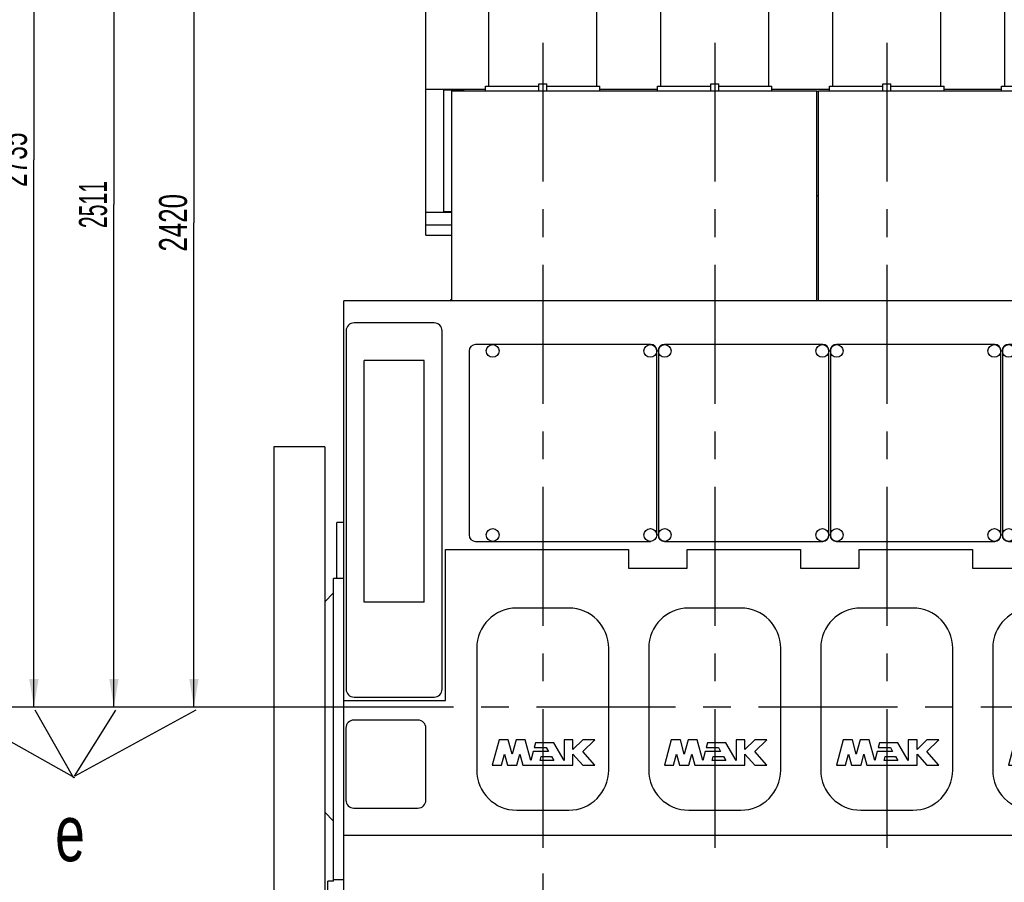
# Model space of a CAD drawing. Header units: millimetres. Extents: x 0 to 841, y 0 to 594.
# Tile 3 of 63: x 65 to 188, y 128 to 236. Entities that reach past the tile are written whole.
import ezdxf
from ezdxf.enums import TextEntityAlignment as Align

# ---------------------------------------------------------------- set-up
doc = ezdxf.new("R2010")
doc.units = ezdxf.units.MM
doc.header["$LTSCALE"] = 46.255
doc.linetypes.add('CENTER', pattern=[0.6, 0.375, -0.075, 0.075, -0.075])
doc.layers.get('0').update_dxf_attribs({"linetype": 'CONTINUOUS'})
for name, color, linetype in [('25007_040000_TLKGS_KS_V_ABL285', 7, 'CONTINUOUS'), ('25007_041000_TLKGS_KS_V_ABL286', 7, 'CONTINUOUS'), ('25007_210700_21_SIMPLE1_A_ABL313', 7, 'CONTINUOUS'), ('25007_210700_21_SIMPLE1_A_ABL317', 7, 'CONTINUOUS'), ('25007_210700_21_SIMPLE1_A_ABL328', 7, 'CONTINUOUS'), ('25007_210700_21_SIMPLE1_A_ABL342', 7, 'CONTINUOUS'), ('25007_210700_21_SIMPLE1_T1_A_PBL411', 7, 'CONTINUOUS'), ('25007_210700_21_SIMPLE1_T2_A_PBL314', 7, 'CONTINUOUS'), ('25007_210700_21_SIMPLE1_T2_A_PBL318', 7, 'CONTINUOUS'), ('25007_210700_21_SIMPLE1_T2_A_PBL329', 7, 'CONTINUOUS'), ('25007_210700_21_SIMPLE1_T2_A_PBL343', 7, 'CONTINUOUS'), ('25007_731000_20_SIMPLE1_B_ABL287', 7, 'CONTINUOUS'), ('25007_731000_20_SIMPLE1_T1_B_PBL296', 7, 'CONTINUOUS'), ('25007_731000_20_SIMPLE1_T2_B_PBL289', 7, 'CONTINUOUS'), ('25007_731000_20_SIMPLE1_T3_B_PBL288', 7, 'CONTINUOUS'), ('25097_000000_IMO-2_SKL_PBL315', 7, 'CONTINUOUS'), ('25097_000000_TLKGS_MARKETING_ABL284', 7, 'CONTINUOUS'), ('25097_030000_TLKGS_V_ABL290', 7, 'CONTINUOUS'), ('25097_100000_TLKGS_V_ABL291', 7, 'CONTINUOUS'), ('25097_111000_21_SIMPLE1_A_ABL297', 7, 'CONTINUOUS'), ('25097_111000_21_SIMPLE1_T1_A_PBL298', 7, 'CONTINUOUS'), ('25097_111200_24_SIMPLE1_T1_X_PBL301', 7, 'CONTINUOUS'), ('25097_111200_24_SIMPLE1_T2_X_PBL309', 7, 'CONTINUOUS'), ('25097_111200_24_SIMPLE1_T3_X_PBL319', 7, 'CONTINUOUS'), ('25097_111200_24_SIMPLE1_T3_X_PBL330', 7, 'CONTINUOUS'), ('25097_111200_24_SIMPLE1_T3_X_PBL344', 7, 'CONTINUOUS'), ('25097_111200_24_SIMPLE1_T6_X_PBL311', 7, 'CONTINUOUS'), ('25097_111200_24_SIMPLE1_T6_X_PBL316', 7, 'CONTINUOUS'), ('25097_111200_24_SIMPLE1_T6_X_PBL327', 7, 'CONTINUOUS'), ('25097_111200_24_SIMPLE1_T6_X_PBL341', 7, 'CONTINUOUS'), ('25097_111200_24_SIMPLE1_T7_X_PBL300', 7, 'CONTINUOUS'), ('25097_111200_24_SIMPLE1_X_ABL299', 7, 'CONTINUOUS'), ('25097_171000_21_SIMPLE1_A_ABL307', 7, 'CONTINUOUS'), ('25097_171000_21_SIMPLE1_T1_A_PBL308', 7, 'CONTINUOUS'), ('25097_200000_TLKGS_V_ABL312', 7, 'CONTINUOUS'), ('25097_700000_TLKGS_V_ABL302', 7, 'CONTINUOUS'), ('25097_727000_27_SIMPLE1_B_ABL303', 7, 'CONTINUOUS'), ('25097_727000_27_SIMPLE1_T1_B_PBL304', 7, 'CONTINUOUS'), ('right_6_VBL283', 7, 'CONTINUOUS')]:
    doc.layers.add(name, color=color, linetype=linetype)
doc.styles.get("Standard").update_dxf_attribs({"font": 'txt', "width": 0.6})
doc.dimstyles.new('DIMSTYLE_1', dxfattribs={"dimtxt": 3.5, "dimasz": 3.5, "dimexe": 1.8, "dimexo": 0, "dimgap": 0.875, "dimtad": 1, "dimlfac": 20, "dimdsep": 46, "dimtxsty": 'Standard', "dimblk": '_FILLED', "dimblk1": '_FILLED', "dimblk2": '_FILLED', "dimcen": 0.09, "dimadec": 0, "dimazin": 0, "dimtp": 2, "dimtm": 2, "dimtfac": 1, "dimtofl": 0, "dimtmove": 0, "dimatfit": 3, "dimldrblk": '_FILLED', "dimfxl": 1, "dimtolj": 1, "dimarcsym": 0})

# ---------------------------------------------------------------- blocks, each defined once
blk = doc.blocks.new('_FILLED')
at = {"color": 0, "linetype": 'ByBlock'}
blk.add_solid([(0, 0), (-1, 0.167), (-1, -0.167)], dxfattribs=at)
blk = doc.blocks.new('*D1')
at = {"color": 2, "linetype": 'Continuous'}
for p, q in [((121.2, 275.55), (74.6, 275.55)), ((76.4, 275.55), (76.4, 212.78)), ((76.4, 150), (76.4, 212.78)), ((105.98, 150), (74.6, 150))]:
    blk.add_line(p, q, dxfattribs=at)
at = {"color": 2, "linetype": 'Continuous', "xscale": 3.5, "yscale": 3.5, "zscale": 3.5}
for p, rotation in [((76.4, 275.55), 90), ((76.4, 150), 270)]:
    blk.add_blockref('_FILLED', p, dxfattribs=dict(at, rotation=rotation))
at = {"color": 2, "linetype": 'Continuous', "width": 0.565476}
blk.add_text('2511', height=3.5, rotation=90, dxfattribs=at).set_placement((75.53, 212.78), align=Align.CENTER)
blk = doc.blocks.new('*D2')
at = {"color": 2, "linetype": 'Continuous'}
for p, q in [((145.61, 271), (84.6, 271)), ((86.4, 271), (86.4, 210.5)), ((86.4, 150), (86.4, 210.5)), ((105.22, 150), (84.6, 150))]:
    blk.add_line(p, q, dxfattribs=at)
at = {"color": 2, "linetype": 'Continuous', "xscale": 3.5, "yscale": 3.5, "zscale": 3.5}
for p, rotation in [((86.4, 271), 90), ((86.4, 150), 270)]:
    blk.add_blockref('_FILLED', p, dxfattribs=dict(at, rotation=rotation))
at = {"color": 2, "linetype": 'Continuous', "width": 0.690476}
blk.add_text('2420', height=3.5, rotation=90, dxfattribs=at).set_placement((85.53, 210.5), align=Align.CENTER)
blk = doc.blocks.new('*D12')
at = {"color": 2, "linetype": 'Continuous'}
for p, q in [((365.5, 146.38), (365.5, 79.4)), ((130, 129.2), (130, 79.4)), ((130, 81.2), (247.75, 81.2)), ((365.5, 81.2), (247.75, 81.2))]:
    blk.add_line(p, q, dxfattribs=at)
at = {"color": 2, "linetype": 'Continuous', "xscale": 3.5, "yscale": 3.5, "zscale": 3.5, "rotation": 180}
blk.add_blockref('_FILLED', (130, 81.2), dxfattribs=at)
at = {"color": 2, "linetype": 'Continuous', "xscale": 3.5, "yscale": 3.5, "zscale": 3.5}
blk.add_blockref('_FILLED', (365.5, 81.2), dxfattribs=at)
at = {"color": 2, "linetype": 'Continuous', "width": 0.636905}
blk.add_text('4710', height=3.5, dxfattribs=at).set_placement((247.75, 82.08), align=Align.CENTER)
blk = doc.blocks.new('*D25')
at = {"color": 2, "linetype": 'Continuous'}
for p, q in [((121.15, 286.75), (64.6, 286.75)), ((66.4, 286.75), (66.4, 218.375)), ((66.4, 150), (66.4, 218.375)), ((100.15, 150), (64.6, 150))]:
    blk.add_line(p, q, dxfattribs=at)
at = {"color": 2, "linetype": 'Continuous', "xscale": 3.5, "yscale": 3.5, "zscale": 3.5}
for p, rotation in [((66.4, 286.75), 90), ((66.4, 150), 270)]:
    blk.add_blockref('_FILLED', p, dxfattribs=dict(at, rotation=rotation))
at = {"color": 2, "linetype": 'Continuous', "width": 0.654762}
blk.add_text('2735', height=3.5, rotation=90, dxfattribs=at).set_placement((65.525, 218.375), align=Align.CENTER)
blk = doc.blocks.new('*D26')
at = {"color": 2, "linetype": 'Continuous'}
for p, q in [((145.14, 300), (54.6, 300)), ((56.4, 300), (56.4, 225)), ((56.4, 150), (56.4, 225)), ((100.15, 150), (54.6, 150))]:
    blk.add_line(p, q, dxfattribs=at)
at = {"color": 2, "linetype": 'Continuous', "xscale": 3.5, "yscale": 3.5, "zscale": 3.5}
for p, rotation in [((56.4, 300), 90), ((56.4, 150), 270)]:
    blk.add_blockref('_FILLED', p, dxfattribs=dict(at, rotation=rotation))
at = {"color": 2, "linetype": 'Continuous', "width": 0.672619}
blk.add_text('3000', height=3.5, rotation=90, dxfattribs=at).set_placement((55.525, 225), align=Align.CENTER)
blk = doc.blocks.new('25007_731000_20_SIMPLE1_T3_B_PBL288', base_point=(99.58, 150))
at = {"layer": '25007_731000_20_SIMPLE1_T3_B_PBL288', "color": 7, "linetype": 'Continuous'}
for p, q in [((96.4, 182.5), (96.4, 117.5)), ((102.75, 182.5), (96.4, 182.5)), ((102.75, 182.5), (102.75, 117.5)), ((102.75, 117.5), (96.4, 117.5))]:
    blk.add_line(p, q, dxfattribs=at)
blk = doc.blocks.new('25007_731000_20_SIMPLE1_T2_B_PBL289', base_point=(99.58, 150))
at = {"layer": '25007_731000_20_SIMPLE1_T2_B_PBL289', "color": 7, "linetype": 'Continuous'}
for p, q in [((96.4, 182.5), (96.4, 117.5)), ((102.75, 182.5), (96.4, 182.5)), ((102.75, 182.5), (102.75, 117.5)), ((102.75, 117.5), (96.4, 117.5))]:
    blk.add_line(p, q, dxfattribs=at)
blk = doc.blocks.new('25007_731000_20_SIMPLE1_T1_B_PBL296', base_point=(103.95, 146.53))
at = {"layer": '25007_731000_20_SIMPLE1_T1_B_PBL296', "color": 7, "linetype": 'Continuous'}
for p, q in [((103.85, 128.41), (103.85, 166.05)), ((105.15, 166.05), (103.85, 166.05)), ((102.75, 163.15), (103.85, 164.25)), ((102.75, 136.85), (103.85, 135.75)), ((103.15, 127), (103.15, 128.25)), ((103.85, 128.25), (103.15, 128.25)), ((103.85, 128.25), (103.85, 128.41)), ((105.15, 128.41), (103.85, 128.41)), ((105.15, 127), (103.15, 127))]:
    blk.add_line(p, q, dxfattribs=at)
blk = doc.blocks.new('25007_731000_20_SIMPLE1_B_ABL287', base_point=(100.78, 150))
at = {"layer": '25007_731000_20_SIMPLE1_T1_B_PBL296'}
blk.add_blockref('25007_731000_20_SIMPLE1_T1_B_PBL296', (103.95, 146.53), dxfattribs=at)
at = {"layer": '25007_731000_20_SIMPLE1_T2_B_PBL289'}
blk.add_blockref('25007_731000_20_SIMPLE1_T2_B_PBL289', (99.58, 150), dxfattribs=at)
at = {"layer": '25007_731000_20_SIMPLE1_T3_B_PBL288'}
blk.add_blockref('25007_731000_20_SIMPLE1_T3_B_PBL288', (99.58, 150), dxfattribs=at)
blk = doc.blocks.new('25007_041000_TLKGS_KS_V_ABL286', base_point=(100.775, 150))
at = {"layer": '25007_731000_20_SIMPLE1_B_ABL287'}
blk.add_blockref('25007_731000_20_SIMPLE1_B_ABL287', (100.775, 150), dxfattribs=at)
blk = doc.blocks.new('25007_040000_TLKGS_KS_V_ABL285', base_point=(100.775, 150))
at = {"layer": '25007_041000_TLKGS_KS_V_ABL286'}
blk.add_blockref('25007_041000_TLKGS_KS_V_ABL286', (100.775, 150), dxfattribs=at)
blk = doc.blocks.new('25097_111000_21_SIMPLE1_T1_A_PBL298', base_point=(219.12, 163.88))
at = {"layer": '25097_111000_21_SIMPLE1_T1_A_PBL298', "color": 7, "linetype": 'Continuous'}
for p, q in [((105.15, 127), (105.15, 200.75)), ((318.27, 200.75), (105.15, 200.75)), ((104.25, 166.05), (104.25, 173.05)), ((105.15, 173.05), (104.25, 173.05)), ((117.83, 150.81), (117.83, 169.7)), ((117.83, 169.7), (140.73, 169.7)), ((140.73, 169.7), (140.73, 167.34)), ((148.05, 167.34), (148.05, 169.7)), ((148.05, 169.7), (162.23, 169.7)), ((162.23, 169.7), (162.23, 167.34)), ((169.55, 167.34), (169.55, 169.7)), ((169.55, 169.7), (183.73, 169.7)), ((183.73, 169.7), (183.73, 167.34)), ((140.73, 167.34), (148.05, 167.34)), ((162.23, 167.34), (169.55, 167.34)), ((183.73, 167.34), (191.05, 167.34)), ((105.15, 150.81), (117.83, 150.81)), ((105.15, 134), (334, 134))]:
    blk.add_line(p, q, dxfattribs=at)
blk = doc.blocks.new('25097_111000_21_SIMPLE1_A_ABL297', base_point=(219.125, 163.875))
at = {"layer": '25097_111000_21_SIMPLE1_T1_A_PBL298'}
blk.add_blockref('25097_111000_21_SIMPLE1_T1_A_PBL298', (219.125, 163.875), dxfattribs=at)
blk = doc.blocks.new('25097_111200_24_SIMPLE1_T7_X_PBL300', base_point=(110.4, 142.875))
at = {"layer": '25097_111200_24_SIMPLE1_T7_X_PBL300', "color": 7, "linetype": 'Continuous'}
for p, q in [((114.4, 148.375), (106.4, 148.375)), ((105.4, 147.375), (105.4, 138.375)), ((115.4, 138.375), (115.4, 147.375)), ((106.4, 137.375), (114.4, 137.375))]:
    blk.add_line(p, q, dxfattribs=at)
for centre, start, end in [((106.4, 147.375), 90, 180), ((114.4, 147.375), 0, 90), ((106.4, 138.375), 180, 270), ((114.4, 138.375), 270, 360)]:
    blk.add_arc(centre, 1, start, end, dxfattribs=at)
blk = doc.blocks.new('25097_111200_24_SIMPLE1_T1_X_PBL301', base_point=(111.42, 174.62))
at = {"layer": '25097_111200_24_SIMPLE1_T1_X_PBL301', "color": 7, "linetype": 'Continuous'}
for p, q in [((105.42, 197), (105.42, 152.25)), ((116.42, 198), (106.42, 198)), ((117.42, 152.25), (117.42, 197)), ((107.67, 163.09), (107.67, 193.31)), ((115.17, 193.31), (107.67, 193.31)), ((115.17, 163.09), (115.17, 193.31)), ((115.17, 163.09), (107.67, 163.09)), ((106.42, 151.25), (116.42, 151.25))]:
    blk.add_line(p, q, dxfattribs=at)
for centre, start, end in [((106.42, 197), 90, 180), ((116.42, 197), 0, 90), ((106.42, 152.25), 180, 270), ((116.42, 152.25), 270, 360)]:
    blk.add_arc(centre, 1, start, end, dxfattribs=at)
blk = doc.blocks.new('25097_111200_24_SIMPLE1_T2_X_PBL309', base_point=(132.53, 183))
at = {"layer": '25097_111200_24_SIMPLE1_T2_X_PBL309', "color": 7, "linetype": 'Continuous'}
for p, q in [((120.8, 194.5), (120.8, 171.5)), ((143.5, 195.3), (121.6, 195.3)), ((144.25, 171.5), (144.25, 194.55)), ((121.6, 170.7), (143.45, 170.7))]:
    blk.add_line(p, q, dxfattribs=at)
for centre in [(123.75, 194.5), (143.45, 194.5), (123.75, 171.5), (143.45, 171.5)]:
    blk.add_circle(centre, 0.8, dxfattribs=at)
for centre, radius, start, end in [((121.6, 194.5), 0.8, 90, 180), ((143.5, 194.55), 0.75, 0, 90), ((121.6, 171.5), 0.8, 180, 270)]:
    blk.add_arc(centre, radius, start, end, dxfattribs=at)
blk = doc.blocks.new('25097_111200_24_SIMPLE1_T6_X_PBL311', base_point=(130, 149.75))
at = {"layer": '25097_111200_24_SIMPLE1_T6_X_PBL311', "color": 7, "linetype": 'Continuous'}
for p, q in [((133.25, 162.37), (126.75, 162.37)), ((121.75, 157.37), (121.75, 142.12)), ((138.25, 142.12), (138.25, 157.37)), ((124.54, 145.9), (123.7, 142.75)), ((125.7, 145.9), (124.54, 145.9)), ((126.18, 144.12), (125.7, 145.9)), ((126.66, 145.9), (126.18, 144.12)), ((127.82, 145.9), (126.66, 145.9)), ((128.5, 143.34), (127.82, 145.9)), ((129.08, 145.53), (128.92, 144.93)), ((131.4, 145.53), (129.08, 145.53)), ((132.66, 143.34), (131.4, 145.53)), ((132.66, 145.9), (132.66, 143.34)), ((133.78, 145.9), (132.66, 145.9)), ((133.78, 144.72), (133.78, 145.9)), ((135, 145.9), (133.78, 144.72)), ((136.5, 145.9), (135, 145.9)), ((135, 144.44), (136.5, 145.9)), ((124.86, 142.75), (125.22, 144.1)), ((125.22, 144.1), (125.58, 142.75)), ((126.78, 142.75), (127.14, 144.1)), ((127.14, 144.1), (127.5, 142.75)), ((128.79, 144.44), (128.5, 143.34)), ((130.73, 144.44), (128.79, 144.44)), ((128.92, 144.93), (130.45, 144.93)), ((130.45, 144.93), (130.73, 144.44)), ((133.78, 142.75), (133.78, 144.13)), ((133.78, 144.13), (135, 142.75)), ((136.5, 142.75), (135, 144.44)), ((129.66, 143.34), (129.79, 143.84)), ((131.37, 143.34), (129.66, 143.34)), ((129.79, 143.84), (131.08, 143.84)), ((131.08, 143.84), (131.37, 143.34)), ((123.7, 142.75), (124.86, 142.75)), ((125.58, 142.75), (126.78, 142.75)), ((127.5, 142.75), (133.78, 142.75)), ((135, 142.75), (136.5, 142.75)), ((126.75, 137.12), (133.25, 137.12))]:
    blk.add_line(p, q, dxfattribs=at)
for centre, start, end in [((126.75, 157.37), 90, 180), ((133.25, 157.37), 0, 90), ((126.75, 142.12), 180, 270), ((133.25, 142.12), 270, 360)]:
    blk.add_arc(centre, 5, start, end, dxfattribs=at)
blk = doc.blocks.new('25097_111200_24_SIMPLE1_T6_X_PBL316', base_point=(151.5, 149.75))
at = {"layer": '25097_111200_24_SIMPLE1_T6_X_PBL316', "color": 7, "linetype": 'Continuous'}
for p, q in [((154.75, 162.37), (148.25, 162.37)), ((143.25, 157.37), (143.25, 142.12)), ((159.75, 142.12), (159.75, 157.37)), ((146.04, 145.9), (145.2, 142.75)), ((147.2, 145.9), (146.04, 145.9)), ((147.68, 144.12), (147.2, 145.9)), ((148.16, 145.9), (147.68, 144.12)), ((149.32, 145.9), (148.16, 145.9)), ((150, 143.34), (149.32, 145.9)), ((150.58, 145.53), (150.42, 144.93)), ((152.9, 145.53), (150.58, 145.53)), ((154.16, 143.34), (152.9, 145.53)), ((154.16, 145.9), (154.16, 143.34)), ((155.28, 145.9), (154.16, 145.9)), ((155.28, 144.72), (155.28, 145.9)), ((156.5, 145.9), (155.28, 144.72)), ((158, 145.9), (156.5, 145.9)), ((156.5, 144.44), (158, 145.9)), ((146.36, 142.75), (146.72, 144.1)), ((146.72, 144.1), (147.08, 142.75)), ((148.28, 142.75), (148.64, 144.1)), ((148.64, 144.1), (149, 142.75)), ((150.29, 144.44), (150, 143.34)), ((152.23, 144.44), (150.29, 144.44)), ((150.42, 144.93), (151.95, 144.93)), ((151.95, 144.93), (152.23, 144.44)), ((155.28, 144.13), (156.5, 142.75)), ((155.28, 142.75), (155.28, 144.13)), ((158, 142.75), (156.5, 144.44)), ((151.16, 143.34), (151.29, 143.84)), ((152.87, 143.34), (151.16, 143.34)), ((151.29, 143.84), (152.58, 143.84)), ((152.58, 143.84), (152.87, 143.34)), ((145.2, 142.75), (146.36, 142.75)), ((147.08, 142.75), (148.28, 142.75)), ((149, 142.75), (155.28, 142.75)), ((156.5, 142.75), (158, 142.75)), ((148.25, 137.12), (154.75, 137.12))]:
    blk.add_line(p, q, dxfattribs=at)
for centre, start, end in [((148.25, 157.37), 90, 180), ((154.75, 157.37), 0, 90), ((148.25, 142.12), 180, 270), ((154.75, 142.12), 270, 360)]:
    blk.add_arc(centre, 5, start, end, dxfattribs=at)
blk = doc.blocks.new('25097_111200_24_SIMPLE1_T3_X_PBL319', base_point=(155.1, 183))
at = {"layer": '25097_111200_24_SIMPLE1_T3_X_PBL319', "color": 7, "linetype": 'Continuous'}
for p, q in [((144.45, 194.55), (144.45, 171.45)), ((165, 195.3), (145.2, 195.3)), ((165.75, 171.45), (165.75, 194.55)), ((145.2, 170.7), (165, 170.7))]:
    blk.add_line(p, q, dxfattribs=at)
for centre in [(145.25, 194.5), (164.95, 194.5), (145.25, 171.5), (164.95, 171.5)]:
    blk.add_circle(centre, 0.8, dxfattribs=at)
for centre, start, end in [((145.2, 194.55), 90, 180), ((165, 194.55), 0, 90), ((145.2, 171.45), 180, 270), ((165, 171.45), 270, 360)]:
    blk.add_arc(centre, 0.75, start, end, dxfattribs=at)
blk = doc.blocks.new('25097_111200_24_SIMPLE1_T6_X_PBL327', base_point=(173, 149.75))
at = {"layer": '25097_111200_24_SIMPLE1_T6_X_PBL327', "color": 7, "linetype": 'Continuous'}
for p, q in [((176.25, 162.37), (169.75, 162.37)), ((164.75, 157.37), (164.75, 142.12)), ((181.25, 142.12), (181.25, 157.37)), ((167.54, 145.9), (166.7, 142.75)), ((168.7, 145.9), (167.54, 145.9)), ((169.18, 144.12), (168.7, 145.9)), ((169.66, 145.9), (169.18, 144.12)), ((170.82, 145.9), (169.66, 145.9)), ((171.5, 143.34), (170.82, 145.9)), ((172.08, 145.53), (171.92, 144.93)), ((174.4, 145.53), (172.08, 145.53)), ((175.66, 143.34), (174.4, 145.53)), ((175.66, 145.9), (175.66, 143.34)), ((176.78, 145.9), (175.66, 145.9)), ((176.78, 144.72), (176.78, 145.9)), ((178, 145.9), (176.78, 144.72)), ((179.5, 145.9), (178, 145.9)), ((178, 144.44), (179.5, 145.9)), ((167.86, 142.75), (168.22, 144.1)), ((168.22, 144.1), (168.58, 142.75)), ((169.78, 142.75), (170.14, 144.1)), ((170.14, 144.1), (170.5, 142.75)), ((171.79, 144.44), (171.5, 143.34)), ((173.73, 144.44), (171.79, 144.44)), ((171.92, 144.93), (173.45, 144.93)), ((173.45, 144.93), (173.73, 144.44)), ((176.78, 144.13), (178, 142.75)), ((176.78, 142.75), (176.78, 144.13)), ((179.5, 142.75), (178, 144.44)), ((172.66, 143.34), (172.79, 143.84)), ((174.37, 143.34), (172.66, 143.34)), ((172.79, 143.84), (174.08, 143.84)), ((174.08, 143.84), (174.37, 143.34)), ((166.7, 142.75), (167.86, 142.75)), ((168.58, 142.75), (169.78, 142.75)), ((170.5, 142.75), (176.78, 142.75)), ((178, 142.75), (179.5, 142.75)), ((169.75, 137.12), (176.25, 137.12))]:
    blk.add_line(p, q, dxfattribs=at)
for centre, start, end in [((169.75, 157.37), 90, 180), ((176.25, 157.37), 0, 90), ((169.75, 142.12), 180, 270), ((176.25, 142.12), 270, 360)]:
    blk.add_arc(centre, 5, start, end, dxfattribs=at)
blk = doc.blocks.new('25097_111200_24_SIMPLE1_T3_X_PBL330', base_point=(176.6, 183))
at = {"layer": '25097_111200_24_SIMPLE1_T3_X_PBL330', "color": 7, "linetype": 'Continuous'}
for p, q in [((165.95, 194.55), (165.95, 171.45)), ((186.5, 195.3), (166.7, 195.3)), ((187.25, 171.45), (187.25, 194.55)), ((166.7, 170.7), (186.5, 170.7))]:
    blk.add_line(p, q, dxfattribs=at)
for centre in [(166.75, 194.5), (186.45, 194.5), (166.75, 171.5), (186.45, 171.5)]:
    blk.add_circle(centre, 0.8, dxfattribs=at)
for centre, start, end in [((166.7, 194.55), 90, 180), ((186.5, 194.55), 0, 90), ((166.7, 171.45), 180, 270), ((186.5, 171.45), 270, 360)]:
    blk.add_arc(centre, 0.75, start, end, dxfattribs=at)
blk = doc.blocks.new('25097_111200_24_SIMPLE1_T6_X_PBL341', base_point=(194.5, 149.75))
at = {"layer": '25097_111200_24_SIMPLE1_T6_X_PBL341', "color": 7, "linetype": 'Continuous'}
for p, q in [((197.75, 162.37), (191.25, 162.37)), ((186.25, 157.37), (186.25, 142.12)), ((202.75, 142.12), (202.75, 157.37)), ((189.04, 145.9), (188.2, 142.75)), ((190.2, 145.9), (189.04, 145.9)), ((190.68, 144.12), (190.2, 145.9)), ((191.16, 145.9), (190.68, 144.12)), ((192.32, 145.9), (191.16, 145.9)), ((193, 143.34), (192.32, 145.9)), ((193.58, 145.53), (193.42, 144.93)), ((195.9, 145.53), (193.58, 145.53)), ((197.16, 143.34), (195.9, 145.53)), ((197.16, 145.9), (197.16, 143.34)), ((198.28, 145.9), (197.16, 145.9)), ((198.28, 144.72), (198.28, 145.9)), ((199.5, 145.9), (198.28, 144.72)), ((201, 145.9), (199.5, 145.9)), ((199.5, 144.44), (201, 145.9)), ((189.36, 142.75), (189.72, 144.1)), ((189.72, 144.1), (190.08, 142.75)), ((191.28, 142.75), (191.64, 144.1)), ((191.64, 144.1), (192, 142.75)), ((193.29, 144.44), (193, 143.34)), ((195.23, 144.44), (193.29, 144.44)), ((193.42, 144.93), (194.95, 144.93)), ((194.95, 144.93), (195.23, 144.44)), ((198.28, 144.13), (199.5, 142.75)), ((198.28, 142.75), (198.28, 144.13)), ((201, 142.75), (199.5, 144.44)), ((194.16, 143.34), (194.29, 143.84)), ((195.87, 143.34), (194.16, 143.34)), ((194.29, 143.84), (195.58, 143.84)), ((195.58, 143.84), (195.87, 143.34)), ((188.2, 142.75), (189.36, 142.75)), ((190.08, 142.75), (191.28, 142.75)), ((192, 142.75), (198.28, 142.75)), ((199.5, 142.75), (201, 142.75)), ((191.25, 137.12), (197.75, 137.12))]:
    blk.add_line(p, q, dxfattribs=at)
for centre, start, end in [((191.25, 157.37), 90, 180), ((197.75, 157.37), 0, 90), ((191.25, 142.12), 180, 270), ((197.75, 142.12), 270, 360)]:
    blk.add_arc(centre, 5, start, end, dxfattribs=at)
blk = doc.blocks.new('25097_111200_24_SIMPLE1_T3_X_PBL344', base_point=(198.1, 183))
at = {"layer": '25097_111200_24_SIMPLE1_T3_X_PBL344', "color": 7, "linetype": 'Continuous'}
for p, q in [((187.45, 194.55), (187.45, 171.45)), ((208, 195.3), (188.2, 195.3)), ((208.75, 171.45), (208.75, 194.55)), ((188.2, 170.7), (208, 170.7))]:
    blk.add_line(p, q, dxfattribs=at)
for centre in [(188.25, 194.5), (207.95, 194.5), (188.25, 171.5), (207.95, 171.5)]:
    blk.add_circle(centre, 0.8, dxfattribs=at)
for centre, start, end in [((188.2, 194.55), 90, 180), ((208, 194.55), 0, 90), ((188.2, 171.45), 180, 270), ((208, 171.45), 270, 360)]:
    blk.add_arc(centre, 0.75, start, end, dxfattribs=at)
blk = doc.blocks.new('25097_111200_24_SIMPLE1_X_ABL299', base_point=(219.95, 167.38))
at = {"layer": '25097_111200_24_SIMPLE1_T1_X_PBL301'}
blk.add_blockref('25097_111200_24_SIMPLE1_T1_X_PBL301', (111.42, 174.62), dxfattribs=at)
at = {"layer": '25097_111200_24_SIMPLE1_T2_X_PBL309'}
blk.add_blockref('25097_111200_24_SIMPLE1_T2_X_PBL309', (132.53, 183), dxfattribs=at)
at = {"layer": '25097_111200_24_SIMPLE1_T3_X_PBL319'}
blk.add_blockref('25097_111200_24_SIMPLE1_T3_X_PBL319', (155.1, 183), dxfattribs=at)
at = {"layer": '25097_111200_24_SIMPLE1_T3_X_PBL330'}
blk.add_blockref('25097_111200_24_SIMPLE1_T3_X_PBL330', (176.6, 183), dxfattribs=at)
at = {"layer": '25097_111200_24_SIMPLE1_T3_X_PBL344'}
blk.add_blockref('25097_111200_24_SIMPLE1_T3_X_PBL344', (198.1, 183), dxfattribs=at)
at = {"layer": '25097_111200_24_SIMPLE1_T6_X_PBL311'}
blk.add_blockref('25097_111200_24_SIMPLE1_T6_X_PBL311', (130, 149.75), dxfattribs=at)
at = {"layer": '25097_111200_24_SIMPLE1_T6_X_PBL316'}
blk.add_blockref('25097_111200_24_SIMPLE1_T6_X_PBL316', (151.5, 149.75), dxfattribs=at)
at = {"layer": '25097_111200_24_SIMPLE1_T6_X_PBL327'}
blk.add_blockref('25097_111200_24_SIMPLE1_T6_X_PBL327', (173, 149.75), dxfattribs=at)
at = {"layer": '25097_111200_24_SIMPLE1_T6_X_PBL341'}
blk.add_blockref('25097_111200_24_SIMPLE1_T6_X_PBL341', (194.5, 149.75), dxfattribs=at)
at = {"layer": '25097_111200_24_SIMPLE1_T7_X_PBL300'}
blk.add_blockref('25097_111200_24_SIMPLE1_T7_X_PBL300', (110.4, 142.88), dxfattribs=at)
blk = doc.blocks.new('25097_171000_21_SIMPLE1_T1_A_PBL308', base_point=(218.125, 213.863))
at = {"layer": '25097_171000_21_SIMPLE1_T1_A_PBL308', "color": 7, "linetype": 'Continuous'}
for p, q in [((118.65, 200.75), (118.65, 226.975)), ((118.65, 226.975), (164.25, 226.975)), ((164.25, 200.75), (164.25, 226.975)), ((164.45, 200.75), (164.45, 226.975)), ((164.45, 226.975), (207.25, 226.975)), ((118.5, 200.75), (118.5, 200.9)), ((118.5, 200.9), (118.65, 200.9))]:
    blk.add_line(p, q, dxfattribs=at)
blk = doc.blocks.new('25097_171000_21_SIMPLE1_A_ABL307', base_point=(218.12, 213.86))
at = {"layer": '25097_171000_21_SIMPLE1_T1_A_PBL308'}
blk.add_blockref('25097_171000_21_SIMPLE1_T1_A_PBL308', (218.12, 213.86), dxfattribs=at)
blk = doc.blocks.new('25097_100000_TLKGS_V_ABL291', base_point=(219.625, 158.7125))
at = {"layer": '25097_111000_21_SIMPLE1_A_ABL297'}
blk.add_blockref('25097_111000_21_SIMPLE1_A_ABL297', (219.125, 163.875), dxfattribs=at)
at = {"layer": '25097_111200_24_SIMPLE1_X_ABL299'}
blk.add_blockref('25097_111200_24_SIMPLE1_X_ABL299', (219.95, 167.375), dxfattribs=at)
at = {"layer": '25097_171000_21_SIMPLE1_A_ABL307'}
blk.add_blockref('25097_171000_21_SIMPLE1_A_ABL307', (218.125, 213.8625), dxfattribs=at)
blk = doc.blocks.new('25097_727000_27_SIMPLE1_T1_B_PBL304', base_point=(250.53, 240.22))
at = {"layer": '25097_727000_27_SIMPLE1_T1_B_PBL304', "color": 7, "linetype": 'Continuous'}
for p, q in [((115.4, 208.95), (115.4, 252.27)), ((115.4, 227.2), (117.65, 227.2)), ((117.65, 211.93), (117.65, 227.21)), ((117.65, 227.21), (122.85, 227.21)), ((120.15, 227.06), (117.65, 227.06)), ((120.15, 226.97), (120.15, 227.06)), ((137.15, 227.21), (144.35, 227.21)), ((158.65, 227.21), (165.85, 227.21)), ((180.15, 227.21), (187.35, 227.21)), ((115.4, 211.83), (118.65, 211.83)), ((117.65, 211.93), (118.65, 211.93)), ((115.4, 210.25), (118.65, 210.25)), ((115.4, 208.95), (118.65, 208.95))]:
    blk.add_line(p, q, dxfattribs=at)
blk = doc.blocks.new('25097_727000_27_SIMPLE1_B_ABL303', base_point=(250.53, 240.22))
at = {"layer": '25097_727000_27_SIMPLE1_T1_B_PBL304'}
blk.add_blockref('25097_727000_27_SIMPLE1_T1_B_PBL304', (250.53, 240.22), dxfattribs=at)
blk = doc.blocks.new('25097_700000_TLKGS_V_ABL302', base_point=(250.53, 240.22))
at = {"layer": '25097_727000_27_SIMPLE1_B_ABL303'}
blk.add_blockref('25097_727000_27_SIMPLE1_B_ABL303', (250.53, 240.22), dxfattribs=at)
blk = doc.blocks.new('25007_210700_21_SIMPLE1_T2_A_PBL314', base_point=(130, 234.39))
at = {"layer": '25007_210700_21_SIMPLE1_T2_A_PBL314', "color": 7, "linetype": 'Continuous'}
for p, q in [((125.2, 240.66), (125.2, 241.81)), ((125.2, 241.81), (134.8, 241.81)), ((134.8, 240.66), (134.8, 241.81)), ((124.5, 240.66), (126.59, 240.66)), ((125.67, 240.66), (126.59, 240.66)), ((131.47, 240.42), (128.53, 240.42)), ((133.41, 240.66), (134.33, 240.66)), ((133.41, 240.66), (133.7, 240.66)), ((134.33, 240.66), (135.5, 240.66)), ((123.25, 227.56), (123.25, 239.41)), ((136.75, 227.56), (136.75, 239.41)), ((129.5, 226.97), (129.5, 227.85)), ((129.5, 227.85), (130.5, 227.85)), ((130.5, 226.97), (130.5, 227.85)), ((122.85, 226.97), (122.85, 227.56)), ((122.85, 227.56), (129.5, 227.56)), ((130.5, 227.56), (137.15, 227.56)), ((137.15, 226.97), (137.15, 227.56))]:
    blk.add_line(p, q, dxfattribs=at)
for centre, start, end in [((124.5, 239.41), 90, 180), ((135.5, 239.41), 0, 90)]:
    blk.add_arc(centre, 1.25, start, end, dxfattribs=at)
for points, knots in [([(126.59, 240.66), (126.63, 240.66), (126.72, 240.64), (126.88, 240.62), (127.08, 240.58), (127.41, 240.52), (127.9, 240.45), (128.31, 240.42), (128.53, 240.42)], [0, 0, 0, 0, 0.055747, 0.137772, 0.243376, 0.369201, 0.666979, 1, 1, 1, 1]), ([(131.47, 240.42), (131.69, 240.42), (132.1, 240.45), (132.59, 240.52), (132.92, 240.58), (133.12, 240.62), (133.28, 240.64), (133.37, 240.66), (133.41, 240.66)], [0, 0, 0, 0, 0.333021, 0.630799, 0.756624, 0.862228, 0.944253, 1, 1, 1, 1])]:
    blk.add_open_spline(points, degree=3, knots=knots, dxfattribs=at)
blk = doc.blocks.new('25007_210700_21_SIMPLE1_A_ABL313', base_point=(130, 234.39))
at = {"layer": '25007_210700_21_SIMPLE1_T2_A_PBL314'}
blk.add_blockref('25007_210700_21_SIMPLE1_T2_A_PBL314', (130, 234.39), dxfattribs=at)
blk = doc.blocks.new('25007_210700_21_SIMPLE1_T2_A_PBL318', base_point=(151.5, 234.39))
at = {"layer": '25007_210700_21_SIMPLE1_T2_A_PBL318', "color": 7, "linetype": 'Continuous'}
for p, q in [((146.7, 240.66), (146.7, 241.81)), ((146.7, 241.81), (156.3, 241.81)), ((156.3, 240.66), (156.3, 241.81)), ((146, 240.66), (148.09, 240.66)), ((147.17, 240.66), (148.09, 240.66)), ((152.97, 240.42), (150.03, 240.42)), ((154.91, 240.66), (155.83, 240.66)), ((154.91, 240.66), (155.2, 240.66)), ((155.83, 240.66), (157, 240.66)), ((144.75, 227.56), (144.75, 239.41)), ((158.25, 227.56), (158.25, 239.41)), ((151, 226.97), (151, 227.85)), ((151, 227.85), (152, 227.85)), ((152, 226.97), (152, 227.85)), ((144.35, 226.97), (144.35, 227.56)), ((144.35, 227.56), (151, 227.56)), ((152, 227.56), (158.65, 227.56)), ((158.65, 226.97), (158.65, 227.56))]:
    blk.add_line(p, q, dxfattribs=at)
for centre, start, end in [((146, 239.41), 90, 180), ((157, 239.41), 0, 90)]:
    blk.add_arc(centre, 1.25, start, end, dxfattribs=at)
for points, knots in [([(148.09, 240.66), (148.13, 240.66), (148.22, 240.64), (148.38, 240.62), (148.58, 240.58), (148.91, 240.52), (149.4, 240.45), (149.81, 240.42), (150.03, 240.42)], [0, 0, 0, 0, 0.055747, 0.137772, 0.243376, 0.369201, 0.666979, 1, 1, 1, 1]), ([(152.97, 240.42), (153.19, 240.42), (153.6, 240.45), (154.09, 240.52), (154.42, 240.58), (154.62, 240.62), (154.78, 240.64), (154.87, 240.66), (154.91, 240.66)], [0, 0, 0, 0, 0.333021, 0.630799, 0.756624, 0.862228, 0.944253, 1, 1, 1, 1])]:
    blk.add_open_spline(points, degree=3, knots=knots, dxfattribs=at)
blk = doc.blocks.new('25007_210700_21_SIMPLE1_A_ABL317', base_point=(151.5, 234.39))
at = {"layer": '25007_210700_21_SIMPLE1_T2_A_PBL318'}
blk.add_blockref('25007_210700_21_SIMPLE1_T2_A_PBL318', (151.5, 234.39), dxfattribs=at)
blk = doc.blocks.new('25007_210700_21_SIMPLE1_T2_A_PBL329', base_point=(173, 234.39))
at = {"layer": '25007_210700_21_SIMPLE1_T2_A_PBL329', "color": 7, "linetype": 'Continuous'}
for p, q in [((168.2, 240.66), (168.2, 241.81)), ((168.2, 241.81), (177.8, 241.81)), ((177.8, 240.66), (177.8, 241.81)), ((167.5, 240.66), (169.59, 240.66)), ((168.67, 240.66), (169.59, 240.66)), ((174.47, 240.42), (171.53, 240.42)), ((176.41, 240.66), (176.7, 240.66)), ((176.41, 240.66), (177.33, 240.66)), ((177.33, 240.66), (178.5, 240.66)), ((166.25, 227.56), (166.25, 239.41)), ((179.75, 227.56), (179.75, 239.41)), ((172.5, 226.97), (172.5, 227.85)), ((172.5, 227.85), (173.5, 227.85)), ((173.5, 226.97), (173.5, 227.85)), ((165.85, 226.97), (165.85, 227.56)), ((165.85, 227.56), (172.5, 227.56)), ((173.5, 227.56), (180.15, 227.56)), ((180.15, 226.97), (180.15, 227.56))]:
    blk.add_line(p, q, dxfattribs=at)
for centre, start, end in [((167.5, 239.41), 90, 180), ((178.5, 239.41), 0, 90)]:
    blk.add_arc(centre, 1.25, start, end, dxfattribs=at)
for points, knots in [([(169.59, 240.66), (169.63, 240.66), (169.72, 240.64), (169.88, 240.62), (170.08, 240.58), (170.41, 240.52), (170.9, 240.45), (171.31, 240.42), (171.53, 240.42)], [0, 0, 0, 0, 0.055747, 0.137772, 0.243376, 0.369201, 0.666979, 1, 1, 1, 1]), ([(174.47, 240.42), (174.69, 240.42), (175.1, 240.45), (175.59, 240.52), (175.92, 240.58), (176.12, 240.62), (176.28, 240.64), (176.37, 240.66), (176.41, 240.66)], [0, 0, 0, 0, 0.333021, 0.630799, 0.756624, 0.862228, 0.944253, 1, 1, 1, 1])]:
    blk.add_open_spline(points, degree=3, knots=knots, dxfattribs=at)
blk = doc.blocks.new('25007_210700_21_SIMPLE1_T1_A_PBL411', base_point=(164.35, 220.4))
at = {"layer": '25007_210700_21_SIMPLE1_T1_A_PBL411', "color": 7, "linetype": 'Continuous'}
for p, q in [((164.45, 226.91), (164.25, 226.91)), ((164.25, 213.9), (164.45, 213.9))]:
    blk.add_line(p, q, dxfattribs=at)
blk = doc.blocks.new('25007_210700_21_SIMPLE1_A_ABL328', base_point=(172.2, 227.85))
at = {"layer": '25007_210700_21_SIMPLE1_T1_A_PBL411'}
blk.add_blockref('25007_210700_21_SIMPLE1_T1_A_PBL411', (164.35, 220.4), dxfattribs=at)
at = {"layer": '25007_210700_21_SIMPLE1_T2_A_PBL329'}
blk.add_blockref('25007_210700_21_SIMPLE1_T2_A_PBL329', (173, 234.39), dxfattribs=at)
blk = doc.blocks.new('25007_210700_21_SIMPLE1_T2_A_PBL343', base_point=(194.5, 234.39))
at = {"layer": '25007_210700_21_SIMPLE1_T2_A_PBL343', "color": 7, "linetype": 'Continuous'}
for p, q in [((189.7, 240.66), (189.7, 241.81)), ((189.7, 241.81), (199.3, 241.81)), ((199.3, 240.66), (199.3, 241.81)), ((189, 240.66), (191.09, 240.66)), ((190.17, 240.66), (191.09, 240.66)), ((195.97, 240.42), (193.03, 240.42)), ((197.91, 240.66), (198.83, 240.66)), ((197.91, 240.66), (198.2, 240.66)), ((198.83, 240.66), (200, 240.66)), ((187.75, 227.56), (187.75, 239.41)), ((201.25, 227.56), (201.25, 239.41)), ((194, 226.97), (194, 227.85)), ((194, 227.85), (195, 227.85)), ((195, 226.97), (195, 227.85)), ((187.35, 226.97), (187.35, 227.56)), ((187.35, 227.56), (194, 227.56)), ((195, 227.56), (201.65, 227.56)), ((201.65, 226.97), (201.65, 227.56))]:
    blk.add_line(p, q, dxfattribs=at)
for centre, start, end in [((189, 239.41), 90, 180), ((200, 239.41), 0, 90)]:
    blk.add_arc(centre, 1.25, start, end, dxfattribs=at)
for points, knots in [([(191.09, 240.66), (191.13, 240.66), (191.22, 240.64), (191.38, 240.62), (191.58, 240.58), (191.91, 240.52), (192.4, 240.45), (192.81, 240.42), (193.03, 240.42)], [0, 0, 0, 0, 0.055747, 0.137772, 0.243376, 0.369201, 0.666979, 1, 1, 1, 1]), ([(195.97, 240.42), (196.19, 240.42), (196.6, 240.45), (197.09, 240.52), (197.42, 240.58), (197.62, 240.62), (197.78, 240.64), (197.87, 240.66), (197.91, 240.66)], [0, 0, 0, 0, 0.333021, 0.630799, 0.756624, 0.862228, 0.944253, 1, 1, 1, 1])]:
    blk.add_open_spline(points, degree=3, knots=knots, dxfattribs=at)
blk = doc.blocks.new('25007_210700_21_SIMPLE1_A_ABL342', base_point=(194.5, 234.39))
at = {"layer": '25007_210700_21_SIMPLE1_T2_A_PBL343'}
blk.add_blockref('25007_210700_21_SIMPLE1_T2_A_PBL343', (194.5, 234.39), dxfattribs=at)
blk = doc.blocks.new('25097_200000_TLKGS_V_ABL312', base_point=(216, 227.85))
at = {"layer": '25007_210700_21_SIMPLE1_A_ABL313'}
blk.add_blockref('25007_210700_21_SIMPLE1_A_ABL313', (130, 234.39), dxfattribs=at)
at = {"layer": '25007_210700_21_SIMPLE1_A_ABL317'}
blk.add_blockref('25007_210700_21_SIMPLE1_A_ABL317', (151.5, 234.39), dxfattribs=at)
at = {"layer": '25007_210700_21_SIMPLE1_A_ABL328'}
blk.add_blockref('25007_210700_21_SIMPLE1_A_ABL328', (172.2, 227.85), dxfattribs=at)
at = {"layer": '25007_210700_21_SIMPLE1_A_ABL342'}
blk.add_blockref('25007_210700_21_SIMPLE1_A_ABL342', (194.5, 234.39), dxfattribs=at)
blk = doc.blocks.new('25097_030000_TLKGS_V_ABL290', base_point=(244.41, 180.97))
at = {"layer": '25097_100000_TLKGS_V_ABL291'}
blk.add_blockref('25097_100000_TLKGS_V_ABL291', (219.62, 158.71), dxfattribs=at)
at = {"layer": '25097_200000_TLKGS_V_ABL312'}
blk.add_blockref('25097_200000_TLKGS_V_ABL312', (216, 227.85), dxfattribs=at)
at = {"layer": '25097_700000_TLKGS_V_ABL302'}
blk.add_blockref('25097_700000_TLKGS_V_ABL302', (250.53, 240.22), dxfattribs=at)
blk = doc.blocks.new('25097_000000_TLKGS_MARKETING_ABL284', base_point=(253, 180.34))
at = {"layer": '25007_040000_TLKGS_KS_V_ABL285'}
blk.add_blockref('25007_040000_TLKGS_KS_V_ABL285', (100.78, 150), dxfattribs=at)
at = {"layer": '25097_030000_TLKGS_V_ABL290'}
blk.add_blockref('25097_030000_TLKGS_V_ABL290', (244.41, 180.97), dxfattribs=at)
blk = doc.blocks.new('25097_000000_IMO-2_SKL_PBL315', base_point=(234.38, 181.1))
at = {"layer": '25097_000000_IMO-2_SKL_PBL315', "color": 2, "linetype": 'CENTER'}
for p, q in [((130, 233), (130, 129.2)), ((151.5, 233), (151.5, 129.2)), ((173, 233), (173, 129.2)), ((368.6, 150), (100.15, 150))]:
    blk.add_line(p, q, dxfattribs=at)
blk = doc.blocks.new('RIGHT_6_VBL283', base_point=(253, 194.6))
at = {"layer": '25097_000000_IMO-2_SKL_PBL315'}
blk.add_blockref('25097_000000_IMO-2_SKL_PBL315', (234.38, 181.1), dxfattribs=at)
at = {"layer": '25097_000000_TLKGS_MARKETING_ABL284'}
blk.add_blockref('25097_000000_TLKGS_MARKETING_ABL284', (253, 180.34), dxfattribs=at)

msp = doc.modelspace()

# ---------------------------------------------------------------- linework, layer by layer
at = {"color": 7, "linetype": 'Continuous'}
for p, q in [((56.42396, 149.63082), (71.4711, 141.21463)), ((66.49789, 149.63082), (71.34358, 141.15087)), ((76.6066, 149.58707), (71.43944, 141.35642)), ((86.64865, 149.58707), (71.50269, 141.34621))]:
    msp.add_line(p, q, dxfattribs=at)

# ---------------------------------------------------------------- block references
at = {"layer": 'right_6_VBL283'}
msp.add_blockref('RIGHT_6_VBL283', (252.99866, 194.6), dxfattribs=at)

# ---------------------------------------------------------------- texts
at = {"color": 2, "linetype": 'Continuous', "width": 0.714286}
msp.add_text('e', height=7, dxfattribs=at).set_placement((69.05446, 130.73753))

# ---------------------------------------------------------------- dimensions: what is measured, and where the dimension line sits
at = {"color": 2, "linetype": 'Continuous'}
for base, p1, p2, angle, picture, middle in [((56.4, 150), (145.14, 300), (100.15, 150), 270, '*D26', (56.4, 224.66667)), ((66.4, 286.75), (100.15, 150), (121.15, 286.75), 90, '*D25', (66.4, 218.04167)), ((76.4, 275.55), (105.97843, 150), (121.20292, 275.55), 90, '*D1', (76.4, 212.44166)), ((86.4, 271), (105.21837, 150), (145.61068, 271), 90, '*D2', (86.4, 210.16667))]:
    dim = msp.add_linear_dim(base=base, p1=p1, p2=p2, angle=angle, dimstyle='DIMSTYLE_1', dxfattribs=at)
    dim.commit()
    dim.dimension.update_dxf_attribs({"geometry": picture, "text_midpoint": middle, "dimtype": 160})
dim = msp.add_linear_dim(base=(365.5, 81.2), p1=(130, 129.2), p2=(365.5, 146.38211), dimstyle='DIMSTYLE_1', dxfattribs=at)
dim.commit()
dim.dimension.update_dxf_attribs({"geometry": '*D12', "text_midpoint": (247.41667, 81.2), "dimtype": 160})

doc.saveas('drawing.dxf')
